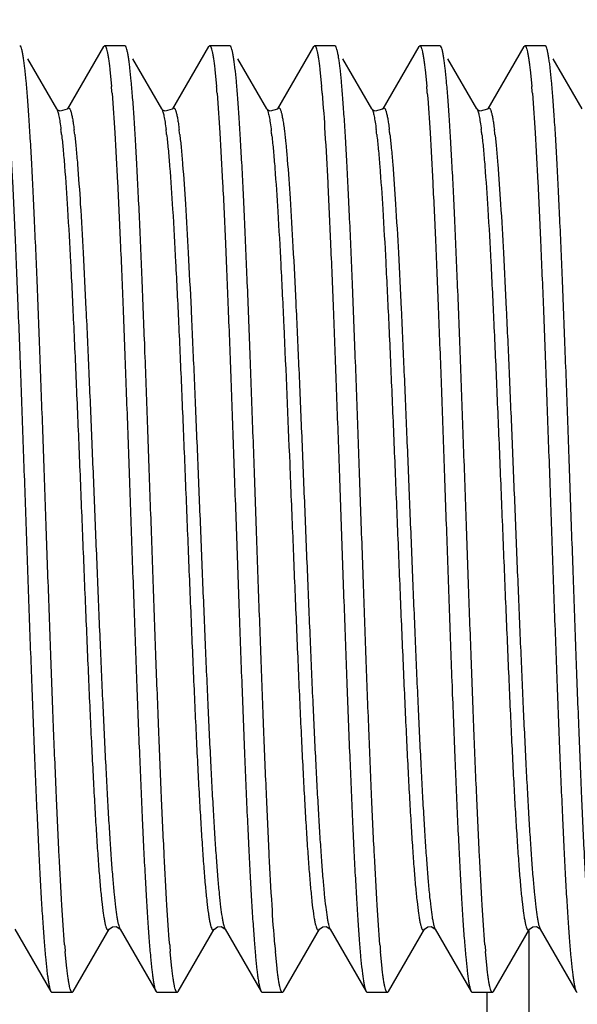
# Model space of a CAD drawing. Header units: inches. Extents: x 0.2 to 16.8, y 0.2 to 10.8.
# Tile 31 of 37: x 6.701 to 6.849, y 9.514 to 9.774. Entities that reach past the tile are written whole.
import ezdxf

# ---------------------------------------------------------------- set-up
doc = ezdxf.new("R2010")
doc.units = ezdxf.units.IN
doc.header["$LTSCALE"] = 0.935
doc.header["$MEASUREMENT"] = 0
doc.layers.get('0').update_dxf_attribs({"linetype": 'CONTINUOUS'})
doc.layers.add('DIMENSIONS', color=7, linetype='CONTINUOUS')
doc.styles.get("Standard").update_dxf_attribs({"font": 'txt', "width": 0.8})
doc.dimstyles.new('DIMSTYLE_1', dxfattribs={"dimtxt": 0.125, "dimasz": 0.18, "dimexe": 0.18, "dimexo": 0.0625, "dimgap": 0.09, "dimtad": 0, "dimtih": 1, "dimtoh": 1, "dimdec": 3, "dimzin": 4, "dimdsep": 46, "dimtxsty": 'STANDARD', "dimblk": '_FILLED', "dimblk1": '_FILLED', "dimblk2": '_FILLED', "dimcen": 0.09, "dimadec": 0, "dimazin": 0, "dimtp": 0.01, "dimtm": 0.01, "dimtfac": 1, "dimtdec": 3, "dimtofl": 0, "dimtmove": 0, "dimatfit": 3, "dimldrblk": '_FILLED', "dimfxl": 1, "dimtolj": 1, "dimtzin": 4, "dimarcsym": 0})

# ---------------------------------------------------------------- blocks, each defined once
blk = doc.blocks.new('_FILLED')
at = {"color": 0, "linetype": 'BYBLOCK'}
blk.add_solid([(0, 0), (-1, 0.1736111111), (-1, -0.1736111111)], dxfattribs=at)
blk = doc.blocks.new('*D0')
at = {"layer": 'DIMENSIONS', "color": 2, "linetype": 'CONTINUOUS'}
for p, q in [((5.8029284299, 10.046830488), (5.8029284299, 10.406830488)), ((6.8849939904, 10.046830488), (5.6779284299, 10.046830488)), ((6.8849939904, 9.258830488), (5.6779284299, 9.258830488)), ((5.8029284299, 9.258830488), (5.8029284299, 8.898830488))]:
    blk.add_line(p, q, dxfattribs=at)
at = {"layer": 'DIMENSIONS', "color": 2, "linetype": 'CONTINUOUS', "xscale": 0.18, "yscale": 0.18, "zscale": 0.18}
for p, rotation in [((5.8029284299, 10.046830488), 270), ((5.8029284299, 9.258830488), 90)]:
    blk.add_blockref('_FILLED', p, dxfattribs=dict(at, rotation=rotation))
at = {"layer": 'DIMENSIONS', "color": 2, "linetype": 'CONTINUOUS', "insert": (5.8029284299, 9.715330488), "char_height": 0.125, "width": 1.225, "attachment_point": 2, "line_spacing_factor": 0.9}
blk.add_mtext('.788{\\Ftxt.shx;\\W1.000000;\\H0.125000; }[20.02]', dxfattribs=at)

msp = doc.modelspace()

# ---------------------------------------------------------------- linework, layer by layer
at = {"color": 7, "linetype": 'CONTINUOUS'}
for p, q in [((6.701666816, 9.7665967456), (6.7013964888, 9.7668304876)), ((6.7235450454, 9.7665967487), (6.7140269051, 9.7501463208)), ((6.7235450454, 9.7665967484), (6.723815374, 9.7668304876)), ((6.7291664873, 9.766830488), (6.7238153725, 9.766830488)), ((6.729436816, 9.7665967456), (6.7291664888, 9.7668304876)), ((6.7513150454, 9.7665967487), (6.7417969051, 9.7501463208)), ((6.7513150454, 9.7665967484), (6.751585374, 9.7668304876)), ((6.7569364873, 9.766830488), (6.7515853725, 9.766830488)), ((6.757206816, 9.7665967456), (6.7569364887, 9.7668304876)), ((6.7790850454, 9.7665967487), (6.7695669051, 9.7501463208)), ((6.7790850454, 9.7665967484), (6.7793553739, 9.7668304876)), ((6.7847064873, 9.766830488), (6.7793553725, 9.766830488)), ((6.784976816, 9.7665967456), (6.7847064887, 9.7668304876)), ((6.8068550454, 9.7665967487), (6.7973369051, 9.7501463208)), ((6.8068550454, 9.7665967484), (6.8071253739, 9.7668304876)), ((6.8124764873, 9.766830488), (6.8071253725, 9.766830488)), ((6.812746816, 9.7665967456), (6.8124764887, 9.7668304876)), ((6.8346250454, 9.7665967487), (6.8251069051, 9.7501463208)), ((6.8346250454, 9.7665967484), (6.8348953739, 9.7668304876)), ((6.8402464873, 9.766830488), (6.8348953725, 9.766830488)), ((6.840516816, 9.7665967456), (6.8402464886, 9.7668304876)), ((6.7111849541, 9.7501463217), (6.7035163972, 9.7633993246)), ((6.7389549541, 9.7501463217), (6.7312863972, 9.7633993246)), ((6.7667249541, 9.7501463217), (6.7590563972, 9.7633993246)), ((6.7944949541, 9.7501463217), (6.7868263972, 9.7633993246)), ((6.8222649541, 9.7501463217), (6.8145963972, 9.7633993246)), ((6.8500349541, 9.7501463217), (6.8423663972, 9.7633993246)), ((6.7252233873, 9.7605408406), (6.7256661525, 9.7560300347)), ((6.7529933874, 9.7605408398), (6.7534361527, 9.7560300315)), ((6.7807633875, 9.7605408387), (6.7812061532, 9.756030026)), ((6.8085333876, 9.7605408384), (6.8089761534, 9.7560300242)), ((6.8363033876, 9.7605408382), (6.8367461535, 9.7560300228)), ((6.7111849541, 9.7501463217), (6.7111990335, 9.7501214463)), ((6.7114940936, 9.749805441), (6.7111990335, 9.7501214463)), ((6.7140269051, 9.7501463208), (6.7140426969, 9.7501729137)), ((6.7389549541, 9.7501463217), (6.7389690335, 9.7501214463)), ((6.7392640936, 9.749805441), (6.7389690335, 9.7501214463)), ((6.7417969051, 9.7501463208), (6.7418126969, 9.7501729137)), ((6.7667249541, 9.7501463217), (6.7667390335, 9.7501214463)), ((6.7670340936, 9.749805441), (6.7667390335, 9.7501214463)), ((6.7695669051, 9.7501463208), (6.7695826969, 9.7501729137)), ((6.7944949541, 9.7501463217), (6.7945090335, 9.7501214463)), ((6.7948040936, 9.749805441), (6.7945090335, 9.7501214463)), ((6.7973369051, 9.7501463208), (6.7973526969, 9.7501729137)), ((6.8222649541, 9.7501463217), (6.8222790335, 9.7501214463)), ((6.8225740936, 9.749805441), (6.8222790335, 9.7501214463)), ((6.8251069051, 9.7501463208), (6.8251226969, 9.7501729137)), ((6.7001419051, 9.5335146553), (6.7096600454, 9.5170642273)), ((6.715551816, 9.5170642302), (6.7250699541, 9.5335146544)), ((6.7250699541, 9.5335146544), (6.7250840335, 9.5335395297)), ((6.7268802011, 9.5342014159), (6.7278394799, 9.5336182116)), ((6.7278394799, 9.5336182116), (6.7279276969, 9.5334880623)), ((6.7279119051, 9.5335146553), (6.7279276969, 9.5334880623)), ((6.7279119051, 9.5335146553), (6.7374300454, 9.5170642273)), ((6.743321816, 9.5170642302), (6.7528399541, 9.5335146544)), ((6.7528399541, 9.5335146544), (6.7528540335, 9.5335395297)), ((6.7546502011, 9.5342014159), (6.7556094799, 9.5336182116)), ((6.7556094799, 9.5336182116), (6.7556976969, 9.5334880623)), ((6.7556819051, 9.5335146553), (6.7556976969, 9.5334880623)), ((6.7556819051, 9.5335146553), (6.7652000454, 9.5170642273)), ((6.771091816, 9.5170642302), (6.7806099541, 9.5335146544)), ((6.7806099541, 9.5335146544), (6.7806240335, 9.5335395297)), ((6.7824202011, 9.5342014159), (6.7833794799, 9.5336182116)), ((6.7833794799, 9.5336182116), (6.7834676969, 9.5334880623)), ((6.7834519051, 9.5335146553), (6.7834676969, 9.5334880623)), ((6.7834519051, 9.5335146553), (6.7929700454, 9.5170642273)), ((6.798861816, 9.5170642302), (6.8083799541, 9.5335146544)), ((6.8083799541, 9.5335146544), (6.8083940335, 9.5335395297)), ((6.8101902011, 9.5342014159), (6.8111494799, 9.5336182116)), ((6.8111494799, 9.5336182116), (6.8112376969, 9.5334880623)), ((6.8112219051, 9.5335146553), (6.8112376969, 9.5334880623)), ((6.8112219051, 9.5335146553), (6.8207400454, 9.5170642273)), ((6.826631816, 9.5170642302), (6.8361499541, 9.5335146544)), ((6.8359284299, 9.5331318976), (6.8359284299, 9.4791336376)), ((6.8361499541, 9.5335146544), (6.8361640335, 9.5335395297)), ((6.8379602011, 9.5342014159), (6.8389194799, 9.5336182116)), ((6.8389194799, 9.5336182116), (6.8390076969, 9.5334880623)), ((6.8389919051, 9.5335146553), (6.8390076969, 9.5334880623)), ((6.8389919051, 9.5335146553), (6.8485100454, 9.5170642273)), ((6.7138734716, 9.5231201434), (6.7134307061, 9.527630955)), ((6.7416434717, 9.5231201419), (6.7412007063, 9.5276309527)), ((6.7694134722, 9.5231201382), (6.7689707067, 9.5276309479)), ((6.7971834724, 9.5231201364), (6.796740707, 9.5276309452)), ((6.8249534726, 9.5231201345), (6.8245107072, 9.5276309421)), ((6.7096600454, 9.5170642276), (6.7099303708, 9.5168304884)), ((6.7152814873, 9.516830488), (6.7099303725, 9.516830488)), ((6.715551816, 9.5170642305), (6.7152814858, 9.5168304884)), ((6.7374300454, 9.5170642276), (6.737700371, 9.5168304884)), ((6.7430514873, 9.516830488), (6.7377003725, 9.516830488)), ((6.743321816, 9.5170642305), (6.7430514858, 9.5168304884)), ((6.7652000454, 9.5170642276), (6.765470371, 9.5168304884)), ((6.7708214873, 9.516830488), (6.7654703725, 9.516830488)), ((6.771091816, 9.5170642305), (6.7708214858, 9.5168304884)), ((6.7929700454, 9.5170642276), (6.793240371, 9.5168304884)), ((6.7985914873, 9.516830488), (6.7932403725, 9.516830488)), ((6.798861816, 9.5170642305), (6.7985914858, 9.5168304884)), ((6.8207400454, 9.5170642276), (6.821010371, 9.5168304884)), ((6.8263614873, 9.516830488), (6.8210103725, 9.516830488)), ((6.8249284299, 9.4791336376), (6.8249284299, 9.516830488)), ((6.826631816, 9.5170642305), (6.8263614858, 9.5168304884)), ((6.8485100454, 9.5170642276), (6.848780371, 9.5168304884))]:
    msp.add_line(p, q, dxfattribs=at)
for points in [[(6.7140426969, 9.7501729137), (6.7139544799, 9.7500427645), (6.7120631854, 9.7495035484), (6.7114940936, 9.749805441)], [(6.7418126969, 9.7501729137), (6.7417244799, 9.7500427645), (6.7398331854, 9.7495035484), (6.7392640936, 9.749805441)], [(6.7695826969, 9.7501729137), (6.7694944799, 9.7500427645), (6.7676031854, 9.7495035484), (6.7670340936, 9.749805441)], [(6.7973526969, 9.7501729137), (6.7972644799, 9.7500427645), (6.7953731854, 9.7495035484), (6.7948040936, 9.749805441)], [(6.8251226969, 9.7501729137), (6.8250344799, 9.7500427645), (6.8231431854, 9.7495035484), (6.8225740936, 9.749805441)], [(6.7250840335, 9.5335395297), (6.7259481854, 9.5341574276), (6.7268802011, 9.5342014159)], [(6.7528540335, 9.5335395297), (6.7537181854, 9.5341574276), (6.7546502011, 9.5342014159)], [(6.7806240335, 9.5335395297), (6.7814881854, 9.5341574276), (6.7824202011, 9.5342014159)], [(6.8083940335, 9.5335395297), (6.8092581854, 9.5341574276), (6.8101902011, 9.5342014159)], [(6.8361640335, 9.5335395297), (6.8370281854, 9.5341574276), (6.8379602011, 9.5342014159)]]:
    msp.add_lwpolyline(points, dxfattribs=at)
for centre, radius, start, end in [((6.4367677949, 9.7309262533), 0.2899870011, 4.6171908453, 4.9662340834), ((6.4645376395, 9.7309262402), 0.2899871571, 4.6171899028, 4.9662333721), ((6.4923073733, 9.7309262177), 0.2899874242, 4.6171882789, 4.9662321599), ((6.5200772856, 9.7309262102), 0.2899875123, 4.6171877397, 4.9662317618), ((6.5478472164, 9.7309262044), 0.2899875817, 4.6171873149, 4.9662314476), ((7.002329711, 9.5527347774), 0.2899876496, 184.6171869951, 184.9662310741), ((7.0300995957, 9.5527347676), 0.2899875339, 184.6171877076, 184.9662315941), ((7.0578693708, 9.5527347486), 0.2899873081, 184.617189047, 184.9662326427), ((7.0856392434, 9.5527347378), 0.2899871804, 184.6171898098, 184.966233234), ((7.1134090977, 9.5527347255), 0.2899870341, 184.6171906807, 184.966233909)]:
    msp.add_arc(centre, radius, start, end, dxfattribs=at)
at = {"color": 9, "linetype": 'CONTINUOUS'}
for centre, radius, start, end in [((6.6048336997, 9.7310561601), 0.1083430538, 6.5435603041, 7.2177403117), ((6.6082978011, 9.7310561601), 0.1083430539, 6.5435603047, 7.2177403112), ((6.6326036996, 9.7310561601), 0.1083430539, 6.5435603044, 7.2177403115), ((6.6360678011, 9.7310561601), 0.1083430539, 6.5435603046, 7.2177403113), ((6.6511412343, 9.7299479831), 0.1176417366, 6.3851202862, 7.0209170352), ((6.6881436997, 9.7310561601), 0.1083430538, 6.5435603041, 7.2177403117), ((6.6916078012, 9.7310561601), 0.1083430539, 6.5435603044, 7.2177403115), ((6.7159136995, 9.7310561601), 0.1083430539, 6.5435603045, 7.2177403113), ((6.7193778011, 9.7310561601), 0.1083430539, 6.5435603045, 7.2177403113)]:
    msp.add_arc(centre, radius, start, end, dxfattribs=at)
at = {"color": 7, "linetype": 'CONTINUOUS'}
for points, knots in [([(6.7132831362, 9.5293913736), (6.7130016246, 9.5328698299), (6.7124768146, 9.5407462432), (6.7117722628, 9.5538199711), (6.7110628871, 9.5692625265), (6.7103498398, 9.5866583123), (6.7096350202, 9.6055393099), (6.7089191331, 9.6253972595), (6.7082028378, 9.6456976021), (6.7074866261, 9.6658938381), (6.7067710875, 9.685442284), (6.7060567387, 9.7038166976), (6.7054455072, 9.7181663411), (6.7049482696, 9.7286907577), (6.7045877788, 9.7357408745), (6.7042278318, 9.7421579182), (6.7038685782, 9.7478986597), (6.7035105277, 9.7529245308), (6.7031539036, 9.7572017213), (6.7028433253, 9.7602833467), (6.7025876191, 9.7623518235), (6.7024084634, 9.763601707), (6.7022301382, 9.7646465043), (6.7020535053, 9.7654858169), (6.7018787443, 9.7661175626), (6.7017430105, 9.7664650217), (6.701666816, 9.7665967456)], [0, 0, 0, 0, 0.0440657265, 0.0996673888, 0.1653194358, 0.2392611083, 0.3195063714, 0.4038984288, 0.490168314, 0.5759962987, 0.6590745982, 0.7371697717, 0.8081832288, 0.8404295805, 0.8702085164, 0.8973203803, 0.9215838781, 0.9428375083, 0.9609411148, 0.9757777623, 0.9819417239, 0.9872574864, 0.9917192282, 0.9953248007, 0.9980785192, 1, 1, 1, 1]), ([(6.723815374, 9.7668304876), (6.7238827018, 9.7668304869), (6.7239905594, 9.76674762), (6.7240889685, 9.7665977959), (6.7241767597, 9.7664215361), (6.7242629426, 9.7661979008), (6.7243885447, 9.7658041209), (6.7245394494, 9.7651872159), (6.7247119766, 9.7642990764), (6.7248852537, 9.7632172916), (6.7250593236, 9.7619434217), (6.7251682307, 9.7610294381), (6.7252233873, 9.7605408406)], [0, 0, 0, 0, 0.0308441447, 0.0540432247, 0.0837239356, 0.1202902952, 0.1639471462, 0.2729085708, 0.411026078, 0.5783438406, 0.77474246, 1, 1, 1, 1]), ([(6.7410531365, 9.5293913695), (6.7407716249, 9.5328698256), (6.7402468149, 9.5407462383), (6.7395422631, 9.5538199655), (6.7388328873, 9.5692625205), (6.7381198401, 9.5866583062), (6.7374050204, 9.6055393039), (6.7366891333, 9.6253972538), (6.735972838, 9.645697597), (6.7352566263, 9.6658938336), (6.7345410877, 9.6854422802), (6.7338267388, 9.7038166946), (6.7332155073, 9.7181663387), (6.7327182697, 9.7286907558), (6.7323577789, 9.735740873), (6.7319978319, 9.742157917), (6.7316385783, 9.7478986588), (6.7312805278, 9.7529245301), (6.7309239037, 9.7572017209), (6.7306133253, 9.7602833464), (6.7303576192, 9.7623518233), (6.7301784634, 9.7636017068), (6.7300001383, 9.7646465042), (6.7298235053, 9.7654858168), (6.7296487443, 9.7661175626), (6.7295130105, 9.7664650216), (6.729436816, 9.7665967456)], [0, 0, 0, 0, 0.0440657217, 0.0996673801, 0.1653194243, 0.2392610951, 0.3195063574, 0.4038984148, 0.4901683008, 0.5759962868, 0.6590745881, 0.7371697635, 0.8081832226, 0.8404295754, 0.8702085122, 0.897320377, 0.9215838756, 0.9428375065, 0.9609411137, 0.9757777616, 0.9819417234, 0.9872574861, 0.991719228, 0.9953248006, 0.9980785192, 1, 1, 1, 1]), ([(6.751585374, 9.7668304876), (6.7516527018, 9.7668304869), (6.7517605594, 9.76674762), (6.7518589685, 9.7665977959), (6.7519467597, 9.7664215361), (6.7520329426, 9.7661979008), (6.7521585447, 9.7658041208), (6.7523094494, 9.7651872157), (6.7524819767, 9.7642990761), (6.7526552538, 9.7632172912), (6.7528293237, 9.7619434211), (6.7529382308, 9.7610294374), (6.7529933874, 9.7605408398)], [0, 0, 0, 0, 0.0308441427, 0.0540432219, 0.0837239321, 0.1202902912, 0.1639471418, 0.2729085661, 0.4110260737, 0.5783438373, 0.7747424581, 1, 1, 1, 1]), ([(6.7688231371, 9.5293913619), (6.7685416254, 9.5328698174), (6.7680168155, 9.540746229), (6.7673122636, 9.553819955), (6.7666028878, 9.5692625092), (6.7658898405, 9.5866582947), (6.7651750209, 9.6055392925), (6.7644591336, 9.6253972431), (6.7637428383, 9.6456975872), (6.7630266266, 9.6658938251), (6.7623110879, 9.6854422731), (6.7615967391, 9.703816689), (6.7609855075, 9.7181663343), (6.7604882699, 9.7286907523), (6.760127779, 9.7357408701), (6.759767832, 9.7421579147), (6.7594085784, 9.747898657), (6.7590505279, 9.7529245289), (6.7586939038, 9.75720172), (6.7583833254, 9.7602833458), (6.7581276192, 9.7623518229), (6.7579484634, 9.7636017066), (6.7577701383, 9.764646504), (6.7575935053, 9.7654858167), (6.7574187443, 9.7661175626), (6.7572830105, 9.7664650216), (6.757206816, 9.7665967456)], [0, 0, 0, 0, 0.0440657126, 0.0996673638, 0.1653194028, 0.2392610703, 0.319506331, 0.4038983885, 0.4901682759, 0.5759962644, 0.659074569, 0.7371697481, 0.8081832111, 0.8404295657, 0.8702085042, 0.8973203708, 0.9215838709, 0.9428375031, 0.9609411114, 0.9757777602, 0.9819417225, 0.9872574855, 0.9917192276, 0.9953248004, 0.9980785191, 1, 1, 1, 1]), ([(6.7793553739, 9.7668304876), (6.7794227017, 9.7668304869), (6.7795305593, 9.76674762), (6.7796289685, 9.7665977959), (6.7797167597, 9.7664215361), (6.7798029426, 9.7661979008), (6.7799285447, 9.7658041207), (6.7800794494, 9.7651872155), (6.7802519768, 9.7642990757), (6.7804252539, 9.7632172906), (6.7805993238, 9.7619434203), (6.7807082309, 9.7610294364), (6.7807633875, 9.7605408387)], [0, 0, 0, 0, 0.0308441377, 0.054043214, 0.0837239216, 0.1202902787, 0.1639471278, 0.2729085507, 0.411026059, 0.5783438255, 0.7747424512, 1, 1, 1, 1]), ([(6.7965931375, 9.5293913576), (6.7963116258, 9.5328698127), (6.7957868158, 9.5407462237), (6.7950822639, 9.553819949), (6.7943728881, 9.5692625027), (6.7936598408, 9.5866582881), (6.7929450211, 9.6055392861), (6.7922291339, 9.625397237), (6.7915128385, 9.6456975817), (6.7907966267, 9.6658938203), (6.7900810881, 9.6854422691), (6.7893667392, 9.7038166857), (6.7887555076, 9.7181663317), (6.78825827, 9.7286907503), (6.7878977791, 9.7357408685), (6.7875378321, 9.7421579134), (6.7871785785, 9.747898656), (6.7868205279, 9.7529245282), (6.7864639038, 9.7572017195), (6.7861533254, 9.7602833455), (6.7858976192, 9.7623518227), (6.7857184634, 9.7636017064), (6.7855401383, 9.7646465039), (6.7853635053, 9.7654858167), (6.7851887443, 9.7661175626), (6.7850530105, 9.7664650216), (6.784976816, 9.7665967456)], [0, 0, 0, 0, 0.0440657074, 0.0996673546, 0.1653193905, 0.2392610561, 0.319506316, 0.4038983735, 0.4901682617, 0.5759962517, 0.6590745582, 0.7371697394, 0.8081832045, 0.8404295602, 0.8702084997, 0.8973203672, 0.9215838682, 0.9428375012, 0.9609411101, 0.9757777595, 0.9819417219, 0.9872574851, 0.9917192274, 0.9953248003, 0.9980785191, 1, 1, 1, 1]), ([(6.8071253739, 9.7668304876), (6.8071927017, 9.7668304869), (6.8073005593, 9.76674762), (6.8073989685, 9.766597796), (6.8074867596, 9.7664215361), (6.8075729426, 9.7661979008), (6.8076985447, 9.7658041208), (6.8078494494, 9.7651872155), (6.8080219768, 9.7642990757), (6.8081952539, 9.7632172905), (6.8083693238, 9.7619434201), (6.808478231, 9.7610294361), (6.8085333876, 9.7605408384)], [0, 0, 0, 0, 0.030844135, 0.0540432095, 0.0837239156, 0.1202902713, 0.1639471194, 0.2729085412, 0.4110260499, 0.5783438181, 0.7747424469, 1, 1, 1, 1]), ([(6.8243631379, 9.5293913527), (6.8240816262, 9.5328698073), (6.8235568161, 9.5407462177), (6.8228522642, 9.5538199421), (6.8221428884, 9.5692624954), (6.8214298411, 9.5866582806), (6.8207150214, 9.6055392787), (6.8199991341, 9.6253972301), (6.8192828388, 9.6456975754), (6.8185666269, 9.6658938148), (6.8178510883, 9.6854422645), (6.8171367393, 9.7038166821), (6.8165255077, 9.7181663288), (6.8160282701, 9.728690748), (6.8156677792, 9.7357408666), (6.8153078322, 9.742157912), (6.8149485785, 9.7478986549), (6.814590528, 9.7529245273), (6.8142339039, 9.757201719), (6.8139233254, 9.7602833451), (6.8136676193, 9.7623518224), (6.8134884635, 9.7636017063), (6.8133101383, 9.7646465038), (6.8131335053, 9.7654858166), (6.8129587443, 9.7661175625), (6.8128230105, 9.7664650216), (6.812746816, 9.7665967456)], [0, 0, 0, 0, 0.0440657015, 0.099667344, 0.1653193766, 0.23926104, 0.3195062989, 0.4038983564, 0.4901682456, 0.5759962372, 0.6590745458, 0.7371697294, 0.808183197, 0.8404295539, 0.8702084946, 0.8973203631, 0.9215838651, 0.942837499, 0.9609411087, 0.9757777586, 0.9819417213, 0.9872574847, 0.9917192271, 0.9953248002, 0.9980785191, 1, 1, 1, 1]), ([(6.8348953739, 9.7668304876), (6.8349627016, 9.7668304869), (6.8350705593, 9.7667476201), (6.8351689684, 9.766597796), (6.8352567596, 9.7664215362), (6.8353429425, 9.7661979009), (6.8354685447, 9.7658041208), (6.8356194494, 9.7651872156), (6.8357919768, 9.7642990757), (6.8359652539, 9.7632172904), (6.8361393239, 9.7619434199), (6.836248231, 9.7610294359), (6.8363033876, 9.7605408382)], [0, 0, 0, 0, 0.030844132, 0.0540432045, 0.0837239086, 0.1202902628, 0.1639471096, 0.2729085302, 0.4110260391, 0.5783438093, 0.7747424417, 1, 1, 1, 1]), ([(6.8521414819, 9.5292884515), (6.8518595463, 9.532758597), (6.851334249, 9.5406209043), (6.8506292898, 9.5536771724), (6.8499194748, 9.5691095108), (6.8492059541, 9.5865020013), (6.848490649, 9.6053860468), (6.8477742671, 9.6252525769), (6.8470574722, 9.6455660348), (6.8463407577, 9.6657787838), (6.8456247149, 9.6853459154), (6.8449098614, 9.703739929), (6.8442982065, 9.7181059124), (6.8438006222, 9.7286429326), (6.8434398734, 9.7357018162), (6.8430796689, 9.7421269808), (6.8427201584, 9.7478750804), (6.8423618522, 9.7529074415), (6.8420049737, 9.7571901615), (6.8416941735, 9.7602757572), (6.8414382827, 9.7623468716), (6.8412589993, 9.7635983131), (6.8410805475, 9.7646443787), (6.8409037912, 9.7654846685), (6.8407289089, 9.7661170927), (6.8405930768, 9.766464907), (6.840516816, 9.7665967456)], [0, 0, 0, 0, 0.0439424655, 0.0994467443, 0.165027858, 0.2389244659, 0.3191489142, 0.4035418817, 0.4898311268, 0.5756930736, 0.6588157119, 0.7369612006, 0.80802658, 0.8402981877, 0.8701012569, 0.8972356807, 0.9215197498, 0.9427915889, 0.9609107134, 0.9757599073, 0.9819289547, 0.987248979, 0.9917141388, 0.995322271, 0.9980776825, 1, 1, 1, 1]), ([(6.6980437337, 9.7542694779), (6.6983252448, 9.7507910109), (6.6988500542, 9.7429145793), (6.6995546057, 9.729840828), (6.700263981, 9.7143982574), (6.7009770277, 9.6970024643), (6.7016918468, 9.6781214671), (6.7024077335, 9.6582635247), (6.7031240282, 9.6379631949), (6.7038402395, 9.6177669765), (6.7045557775, 9.5982185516), (6.7052701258, 9.579844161), (6.705881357, 9.5654945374), (6.7063785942, 9.5549701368), (6.7067390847, 9.5479200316), (6.7070990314, 9.5415029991), (6.7074582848, 9.5357622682), (6.707816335, 9.5307364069), (6.7081729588, 9.5264592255), (6.7084835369, 9.5233776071), (6.7087392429, 9.5213091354), (6.7089183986, 9.5200592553), (6.7090967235, 9.5190144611), (6.7092733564, 9.5181751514), (6.7094481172, 9.5175434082), (6.7095838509, 9.5171959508), (6.7096600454, 9.5170642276)], [0, 0, 0, 0, 0.0440658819, 0.099667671, 0.1653198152, 0.2392615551, 0.3195068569, 0.4038989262, 0.4901687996, 0.5759967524, 0.6590750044, 0.7371701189, 0.8081835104, 0.8404298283, 0.8702087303, 0.8973205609, 0.9215840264, 0.9428376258, 0.9609412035, 0.9757778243, 0.9819417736, 0.9872575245, 0.9917192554, 0.9953248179, 0.9980785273, 1, 1, 1, 1]), ([(6.7258137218, 9.7542696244), (6.7260952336, 9.7507911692), (6.7266200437, 9.7429147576), (6.7273245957, 9.729841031), (6.7280339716, 9.7143984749), (6.728747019, 9.6970026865), (6.7294618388, 9.6781216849), (6.7301777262, 9.6582637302), (6.7308940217, 9.6379633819), (6.7316102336, 9.6177671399), (6.7323257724, 9.5982186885), (6.7330401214, 9.5798442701), (6.7336513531, 9.5654946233), (6.7341485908, 9.5549702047), (6.7345090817, 9.5479200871), (6.7348690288, 9.541503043), (6.7352282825, 9.5357623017), (6.7355863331, 9.5307364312), (6.7359429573, 9.5264592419), (6.7362535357, 9.5233776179), (6.736509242, 9.5213091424), (6.7366883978, 9.5200592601), (6.7368667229, 9.5190144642), (6.7370433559, 9.518175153), (6.737218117, 9.5175434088), (6.7373538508, 9.5171959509), (6.7374300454, 9.5170642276)], [0, 0, 0, 0, 0.0440657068, 0.0996673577, 0.1653194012, 0.2392610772, 0.3195063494, 0.40389842, 0.4901683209, 0.5759963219, 0.6590746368, 0.7371698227, 0.808183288, 0.8404296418, 0.8702085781, 0.8973204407, 0.9215839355, 0.9428375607, 0.9609411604, 0.975777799, 0.9819417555, 0.9872575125, 0.9917192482, 0.9953248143, 0.9980785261, 1, 1, 1, 1]), ([(6.7535837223, 9.754269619), (6.753865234, 9.7507911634), (6.754390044, 9.7429147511), (6.7550945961, 9.7298410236), (6.755803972, 9.714398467), (6.7565170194, 9.6970026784), (6.7572318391, 9.678121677), (6.7579477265, 9.6582637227), (6.7586640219, 9.637963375), (6.7593802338, 9.617767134), (6.7600957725, 9.5982186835), (6.7608101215, 9.5798442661), (6.7614213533, 9.5654946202), (6.761918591, 9.5549702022), (6.7622790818, 9.547920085), (6.7626390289, 9.5415030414), (6.7629982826, 9.5357623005), (6.7633563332, 9.5307364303), (6.7637129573, 9.5264592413), (6.7640235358, 9.5233776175), (6.764279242, 9.5213091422), (6.7644583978, 9.5200592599), (6.764636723, 9.519014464), (6.764813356, 9.518175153), (6.764988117, 9.5175434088), (6.7651238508, 9.5171959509), (6.7652000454, 9.5170642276)], [0, 0, 0, 0, 0.0440657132, 0.0996673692, 0.1653194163, 0.2392610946, 0.3195063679, 0.4038984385, 0.4901683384, 0.5759963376, 0.6590746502, 0.7371698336, 0.8081832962, 0.8404296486, 0.8702085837, 0.8973204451, 0.9215839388, 0.9428375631, 0.9609411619, 0.9757777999, 0.9819417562, 0.9872575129, 0.9917192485, 0.9953248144, 0.9980785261, 1, 1, 1, 1]), ([(6.781353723, 9.7542696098), (6.7816352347, 9.7507911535), (6.7821600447, 9.7429147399), (6.7828645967, 9.7298410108), (6.7835739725, 9.7143984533), (6.7842870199, 9.6970026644), (6.7850018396, 9.6781216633), (6.7857177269, 9.6582637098), (6.7864340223, 9.6379633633), (6.7871502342, 9.6177671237), (6.7878657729, 9.5982186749), (6.7885801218, 9.5798442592), (6.7891913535, 9.5654946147), (6.7896885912, 9.554970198), (6.790049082, 9.5479200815), (6.7904090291, 9.5415030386), (6.7907682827, 9.5357622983), (6.7911263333, 9.5307364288), (6.7914829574, 9.5264592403), (6.7917935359, 9.5233776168), (6.7920492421, 9.5213091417), (6.7922283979, 9.5200592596), (6.792406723, 9.5190144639), (6.792583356, 9.5181751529), (6.792758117, 9.5175434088), (6.7928938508, 9.5171959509), (6.7929700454, 9.5170642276)], [0, 0, 0, 0, 0.0440657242, 0.0996673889, 0.1653194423, 0.2392611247, 0.3195063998, 0.4038984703, 0.4901683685, 0.5759963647, 0.6590746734, 0.7371698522, 0.8081833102, 0.8404296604, 0.8702085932, 0.8973204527, 0.9215839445, 0.9428375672, 0.9609411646, 0.9757778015, 0.9819417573, 0.9872575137, 0.9917192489, 0.9953248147, 0.9980785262, 1, 1, 1, 1]), ([(6.8091237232, 9.7542696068), (6.8094052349, 9.7507911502), (6.8099300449, 9.7429147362), (6.8106345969, 9.7298410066), (6.8113439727, 9.7143984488), (6.8120570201, 9.6970026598), (6.8127718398, 9.6781216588), (6.8134877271, 9.6582637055), (6.8142040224, 9.6379633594), (6.8149202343, 9.6177671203), (6.815635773, 9.598218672), (6.8163501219, 9.5798442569), (6.8169613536, 9.5654946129), (6.8174585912, 9.5549701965), (6.8178190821, 9.5479200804), (6.8181790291, 9.5415030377), (6.8185382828, 9.5357622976), (6.8188963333, 9.5307364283), (6.8192529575, 9.5264592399), (6.8195635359, 9.5233776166), (6.8198192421, 9.5213091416), (6.8199983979, 9.5200592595), (6.820176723, 9.5190144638), (6.820353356, 9.5181751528), (6.820528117, 9.5175434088), (6.8206638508, 9.5171959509), (6.8207400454, 9.5170642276)], [0, 0, 0, 0, 0.0440657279, 0.0996673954, 0.165319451, 0.2392611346, 0.3195064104, 0.4038984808, 0.4901683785, 0.5759963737, 0.6590746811, 0.7371698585, 0.8081833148, 0.8404296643, 0.8702085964, 0.8973204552, 0.9215839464, 0.9428375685, 0.9609411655, 0.975777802, 0.9819417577, 0.9872575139, 0.9917192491, 0.9953248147, 0.9980785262, 1, 1, 1, 1]), ([(6.8368937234, 9.7542696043), (6.8371752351, 9.7507911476), (6.8377000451, 9.7429147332), (6.8384045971, 9.7298410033), (6.8391139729, 9.7143984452), (6.8398270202, 9.6970026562), (6.8405418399, 9.6781216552), (6.8412577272, 9.6582637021), (6.8419740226, 9.6379633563), (6.8426902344, 9.6177671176), (6.8434057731, 9.5982186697), (6.844120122, 9.5798442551), (6.8447313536, 9.5654946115), (6.8452285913, 9.5549701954), (6.8455890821, 9.5479200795), (6.8459490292, 9.541503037), (6.8463082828, 9.5357622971), (6.8466663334, 9.5307364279), (6.8470229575, 9.5264592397), (6.8473335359, 9.5233776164), (6.8475892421, 9.5213091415), (6.8477683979, 9.5200592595), (6.847946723, 9.5190144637), (6.848123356, 9.5181751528), (6.848298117, 9.5175434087), (6.8484338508, 9.5171959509), (6.8485100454, 9.5170642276)], [0, 0, 0, 0, 0.0440657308, 0.0996674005, 0.1653194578, 0.2392611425, 0.3195064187, 0.4038984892, 0.4901683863, 0.5759963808, 0.6590746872, 0.7371698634, 0.8081833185, 0.8404296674, 0.8702085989, 0.8973204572, 0.9215839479, 0.9428375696, 0.9609411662, 0.9757778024, 0.981941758, 0.9872575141, 0.9917192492, 0.9953248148, 0.9980785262, 1, 1, 1, 1]), ([(6.7152814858, 9.5168304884), (6.7152141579, 9.5168304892), (6.7151063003, 9.5169133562), (6.7150078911, 9.5170631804), (6.7149200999, 9.5172394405), (6.7148339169, 9.517463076), (6.7147083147, 9.5178568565), (6.7145574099, 9.5184737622), (6.7143848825, 9.5193619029), (6.7142116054, 9.5204436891), (6.7140375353, 9.5217175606), (6.7139286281, 9.5226315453), (6.7138734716, 9.5231201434)], [0, 0, 0, 0, 0.030844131, 0.0540432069, 0.0837239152, 0.1202902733, 0.1639471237, 0.2729085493, 0.4110260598, 0.5783438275, 0.7747424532, 1, 1, 1, 1]), ([(6.7430514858, 9.5168304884), (6.7429841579, 9.5168304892), (6.7428763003, 9.5169133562), (6.7427778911, 9.5170631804), (6.7426900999, 9.5172394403), (6.742603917, 9.5174630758), (6.7424783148, 9.5178568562), (6.74232741, 9.5184737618), (6.7421548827, 9.5193619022), (6.7419816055, 9.5204436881), (6.7418075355, 9.5217175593), (6.7416986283, 9.5226315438), (6.7416434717, 9.5231201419)], [0, 0, 0, 0, 0.0308441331, 0.0540432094, 0.0837239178, 0.1202902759, 0.1639471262, 0.2729085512, 0.4110260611, 0.5783438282, 0.7747424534, 1, 1, 1, 1]), ([(6.7708214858, 9.5168304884), (6.770754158, 9.5168304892), (6.7706463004, 9.5169133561), (6.7705478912, 9.5170631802), (6.7704601, 9.5172394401), (6.7703739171, 9.5174630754), (6.770248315, 9.5178568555), (6.7700974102, 9.5184737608), (6.7699248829, 9.5193619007), (6.7697516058, 9.520443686), (6.7695775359, 9.5217175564), (6.7694686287, 9.5226315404), (6.7694134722, 9.5231201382)], [0, 0, 0, 0, 0.0308441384, 0.0540432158, 0.0837239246, 0.1202902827, 0.1639471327, 0.2729085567, 0.4110260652, 0.5783438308, 0.7747424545, 1, 1, 1, 1]), ([(6.7985914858, 9.5168304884), (6.798524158, 9.5168304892), (6.7984163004, 9.5169133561), (6.7983178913, 9.5170631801), (6.7982301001, 9.5172394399), (6.7981439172, 9.5174630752), (6.7980183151, 9.5178568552), (6.7978674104, 9.5184737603), (6.7976948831, 9.5193619), (6.797521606, 9.520443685), (6.797347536, 9.5217175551), (6.7972386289, 9.5226315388), (6.7971834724, 9.5231201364)], [0, 0, 0, 0, 0.030844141, 0.054043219, 0.0837239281, 0.1202902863, 0.1639471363, 0.2729085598, 0.4110260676, 0.5783438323, 0.7747424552, 1, 1, 1, 1]), ([(6.8263614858, 9.5168304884), (6.826294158, 9.5168304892), (6.8261863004, 9.516913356), (6.8260878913, 9.51706318), (6.8260001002, 9.5172394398), (6.8259139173, 9.517463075), (6.8257883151, 9.5178568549), (6.8256374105, 9.5184737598), (6.8254648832, 9.5193618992), (6.8252916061, 9.5204436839), (6.8251175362, 9.5217175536), (6.8250086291, 9.5226315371), (6.8249534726, 9.5231201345)], [0, 0, 0, 0, 0.0308441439, 0.0540432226, 0.083723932, 0.1202902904, 0.1639471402, 0.2729085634, 0.4110260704, 0.5783438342, 0.7747424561, 1, 1, 1, 1])]:
    msp.add_open_spline(points, degree=3, knots=knots, dxfattribs=at)
at = {"color": 9, "linetype": 'CONTINUOUS'}
for points, knots in [([(6.7140426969, 9.7501729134), (6.7140742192, 9.750224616), (6.7141351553, 9.7503111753), (6.7142469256, 9.7504051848), (6.7143749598, 9.750424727), (6.7144943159, 9.7503587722), (6.7146013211, 9.7502326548), (6.7147080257, 9.7500455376), (6.7148145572, 9.749795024), (6.71492171, 9.7494801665), (6.7150291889, 9.7491006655), (6.7151826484, 9.7484676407), (6.7153691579, 9.7475138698), (6.7155830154, 9.7461767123), (6.7157150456, 9.7451990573), (6.7157823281, 9.7446684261)], [0, 0, 0, 0, 0.0282296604, 0.0491952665, 0.0662341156, 0.084931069, 0.1097739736, 0.1428263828, 0.1849488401, 0.2365339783, 0.2977753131, 0.3687689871, 0.5401360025, 0.7506456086, 1, 1, 1, 1]), ([(6.7418126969, 9.7501729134), (6.7418442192, 9.750224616), (6.7419051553, 9.7503111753), (6.7420169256, 9.7504051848), (6.7421449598, 9.750424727), (6.7422643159, 9.7503587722), (6.7423713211, 9.7502326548), (6.7424780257, 9.7500455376), (6.7425845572, 9.749795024), (6.74269171, 9.7494801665), (6.7427991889, 9.7491006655), (6.7429526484, 9.7484676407), (6.7431391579, 9.7475138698), (6.7433530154, 9.7461767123), (6.7434850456, 9.7451990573), (6.7435523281, 9.7446684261)], [0, 0, 0, 0, 0.0282296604, 0.0491952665, 0.0662341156, 0.084931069, 0.1097739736, 0.1428263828, 0.1849488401, 0.2365339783, 0.2977753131, 0.3687689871, 0.5401360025, 0.7506456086, 1, 1, 1, 1]), ([(6.7695826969, 9.7501729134), (6.7696148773, 9.7502256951), (6.7696769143, 9.7503137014), (6.7697922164, 9.7504086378), (6.7699247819, 9.7504231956), (6.7700459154, 9.7503486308), (6.7701550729, 9.7502125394), (6.7702642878, 9.7500118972), (6.7703734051, 9.749744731), (6.7704831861, 9.7494099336), (6.7705933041, 9.7490073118), (6.7707504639, 9.748337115), (6.7709415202, 9.7473291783), (6.7711606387, 9.7459179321), (6.7712959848, 9.7448868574), (6.7713649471, 9.7443275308)], [0, 0, 0, 0, 0.0273593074, 0.0475368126, 0.064041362, 0.0826067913, 0.107582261, 0.1408837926, 0.1832994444, 0.2351869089, 0.2967206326, 0.3679847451, 0.5397959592, 0.7505802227, 1, 1, 1, 1]), ([(6.7973526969, 9.7501729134), (6.7973842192, 9.750224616), (6.7974451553, 9.7503111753), (6.7975569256, 9.7504051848), (6.7976849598, 9.750424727), (6.7978043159, 9.7503587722), (6.7979113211, 9.7502326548), (6.7980180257, 9.7500455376), (6.7981245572, 9.749795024), (6.79823171, 9.7494801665), (6.7983391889, 9.7491006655), (6.7984926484, 9.7484676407), (6.7986791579, 9.7475138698), (6.7988930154, 9.7461767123), (6.7990250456, 9.7451990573), (6.7990923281, 9.7446684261)], [0, 0, 0, 0, 0.0282296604, 0.0491952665, 0.0662341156, 0.084931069, 0.1097739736, 0.1428263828, 0.1849488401, 0.2365339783, 0.2977753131, 0.3687689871, 0.5401360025, 0.7506456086, 1, 1, 1, 1]), ([(6.8251226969, 9.7501729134), (6.8251542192, 9.750224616), (6.8252151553, 9.7503111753), (6.8253269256, 9.7504051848), (6.8254549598, 9.750424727), (6.8255743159, 9.7503587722), (6.8256813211, 9.7502326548), (6.8257880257, 9.7500455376), (6.8258945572, 9.749795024), (6.82600171, 9.7494801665), (6.8261091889, 9.7491006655), (6.8262626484, 9.7484676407), (6.8264491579, 9.7475138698), (6.8266630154, 9.7461767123), (6.8267950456, 9.7451990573), (6.8268623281, 9.7446684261)], [0, 0, 0, 0, 0.0282296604, 0.0491952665, 0.0662341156, 0.084931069, 0.1097739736, 0.1428263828, 0.1849488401, 0.2365339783, 0.2977753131, 0.3687689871, 0.5401360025, 0.7506456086, 1, 1, 1, 1]), ([(6.7111990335, 9.750121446), (6.7112534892, 9.7500231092), (6.711356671, 9.7497851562), (6.711559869, 9.7491634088), (6.711798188, 9.7481122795), (6.7120699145, 9.7465326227), (6.7122335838, 9.7453359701), (6.7123182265, 9.7446684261)], [0, 0, 0, 0, 0.0603921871, 0.1388256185, 0.3512733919, 0.6384846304, 1, 1, 1, 1]), ([(6.7389690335, 9.750121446), (6.7390234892, 9.7500231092), (6.739126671, 9.7497851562), (6.739329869, 9.7491634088), (6.739568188, 9.7481122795), (6.7398399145, 9.7465326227), (6.7400035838, 9.7453359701), (6.7400882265, 9.7446684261)], [0, 0, 0, 0, 0.0603921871, 0.1388256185, 0.3512733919, 0.6384846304, 1, 1, 1, 1]), ([(6.7667390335, 9.750121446), (6.7667958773, 9.750018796), (6.7669031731, 9.7497688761), (6.7671143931, 9.749112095), (6.7673615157, 9.7479962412), (6.7676434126, 9.746314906), (6.7678130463, 9.7450396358), (6.7679008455, 9.7443275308)], [0, 0, 0, 0, 0.0593877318, 0.137113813, 0.3490400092, 0.6368568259, 1, 1, 1, 1]), ([(6.7945090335, 9.750121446), (6.7945634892, 9.7500231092), (6.794666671, 9.7497851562), (6.794869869, 9.7491634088), (6.795108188, 9.7481122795), (6.7953799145, 9.7465326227), (6.7955435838, 9.7453359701), (6.7956282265, 9.7446684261)], [0, 0, 0, 0, 0.0603921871, 0.1388256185, 0.3512733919, 0.6384846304, 1, 1, 1, 1]), ([(6.8222790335, 9.750121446), (6.8223334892, 9.7500231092), (6.822436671, 9.7497851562), (6.822639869, 9.7491634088), (6.822878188, 9.7481122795), (6.8231499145, 9.7465326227), (6.8233135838, 9.7453359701), (6.8233982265, 9.7446684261)], [0, 0, 0, 0, 0.0603921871, 0.1388256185, 0.3512733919, 0.6384846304, 1, 1, 1, 1]), ([(6.712470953, 9.743402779), (6.7126172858, 9.742131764), (6.7128999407, 9.7393296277), (6.7134561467, 9.7327408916), (6.7141226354, 9.7227724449), (6.7148882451, 9.7089676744), (6.7156579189, 9.6930381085), (6.7164309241, 9.6754878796), (6.7172053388, 9.65687229), (6.717980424, 9.6377805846), (6.7186315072, 9.6218457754), (6.7191586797, 9.6093144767), (6.7195506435, 9.600253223), (6.7199424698, 9.5915216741), (6.7203341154, 9.5831890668), (6.7207255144, 9.575321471), (6.7211165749, 9.5679812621), (6.7215071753, 9.5612266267), (6.7218970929, 9.5551110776), (6.7222861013, 9.5496830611), (6.7226734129, 9.5449853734), (6.7230588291, 9.5410551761), (6.7233954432, 9.5382759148), (6.7236748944, 9.5364612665), (6.7238681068, 9.5354092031), (6.7240601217, 9.5345674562), (6.7242289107, 9.5339997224), (6.7243706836, 9.5336556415), (6.7244673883, 9.5334731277), (6.7245644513, 9.5333422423), (6.7246651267, 9.5332599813), (6.7247772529, 9.5332360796), (6.7248860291, 9.5332810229), (6.7249844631, 9.5333787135), (6.7250409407, 9.5334645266), (6.7250699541, 9.5335146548)], [0, 0, 0, 0, 0.0181742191, 0.0400030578, 0.0939248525, 0.1600850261, 0.2364022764, 0.3204689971, 0.4096300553, 0.5010679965, 0.5918928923, 0.6361751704, 0.6792343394, 0.7207296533, 0.7603328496, 0.7977308, 0.8326280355, 0.8647491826, 0.8938412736, 0.9196759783, 0.9420518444, 0.9607967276, 0.975771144, 0.9818116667, 0.98687607, 0.9909615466, 0.9940740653, 0.9952732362, 0.9962433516, 0.9970002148, 0.99757804, 0.9980520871, 0.9985476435, 0.9991772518, 1, 1, 1, 1]), ([(6.7159350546, 9.743402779), (6.7160726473, 9.7422076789), (6.7163393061, 9.7395844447), (6.7168646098, 9.73345251), (6.7174957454, 9.7242212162), (6.7182208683, 9.71145957), (6.7189496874, 9.6967272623), (6.7196815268, 9.6804412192), (6.7204147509, 9.6630622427), (6.7211487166, 9.6450822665), (6.7218827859, 9.6270102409), (6.7226163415, 9.6093577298), (6.7233488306, 9.5926244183), (6.7239745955, 9.5794730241), (6.7244834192, 9.5697646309), (6.7248531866, 9.5632154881), (6.7252224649, 9.5572236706), (6.7255910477, 9.551831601), (6.7259587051, 9.5470774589), (6.7263245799, 9.5429946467), (6.7266885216, 9.5396120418), (6.7270067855, 9.5372436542), (6.7272719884, 9.5357191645), (6.7274542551, 9.5348533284), (6.7276349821, 9.5341761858), (6.727772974, 9.5337927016), (6.7278477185, 9.5336369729)], [0, 0, 0, 0, 0.0171693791, 0.037629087, 0.0878348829, 0.1492199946, 0.2200585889, 0.2983528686, 0.3818919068, 0.4683152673, 0.5551803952, 0.640032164, 0.7204727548, 0.7942300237, 0.8279429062, 0.859222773, 0.887849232, 0.9136211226, 0.9363582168, 0.955902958, 0.972122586, 0.9849124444, 0.9899984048, 0.9942052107, 0.9975346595, 1, 1, 1, 1]), ([(6.740240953, 9.743402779), (6.7403872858, 9.742131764), (6.7406699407, 9.7393296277), (6.7412261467, 9.7327408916), (6.7418926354, 9.7227724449), (6.7426582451, 9.7089676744), (6.7434279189, 9.6930381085), (6.7442009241, 9.6754878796), (6.7449753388, 9.65687229), (6.745750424, 9.6377805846), (6.7464015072, 9.6218457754), (6.7469286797, 9.6093144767), (6.7473206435, 9.600253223), (6.7477124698, 9.5915216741), (6.7481041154, 9.5831890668), (6.7484955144, 9.575321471), (6.7488865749, 9.5679812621), (6.7492771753, 9.5612266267), (6.7496670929, 9.5551110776), (6.7500561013, 9.5496830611), (6.7504434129, 9.5449853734), (6.7508288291, 9.5410551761), (6.7511654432, 9.5382759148), (6.7514448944, 9.5364612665), (6.7516381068, 9.5354092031), (6.7518301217, 9.5345674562), (6.7519989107, 9.5339997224), (6.7521406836, 9.5336556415), (6.7522373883, 9.5334731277), (6.7523344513, 9.5333422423), (6.7524351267, 9.5332599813), (6.7525472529, 9.5332360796), (6.7526560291, 9.5332810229), (6.7527544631, 9.5333787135), (6.7528109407, 9.5334645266), (6.7528399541, 9.5335146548)], [0, 0, 0, 0, 0.0181742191, 0.0400030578, 0.0939248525, 0.1600850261, 0.2364022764, 0.3204689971, 0.4096300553, 0.5010679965, 0.5918928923, 0.6361751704, 0.6792343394, 0.7207296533, 0.7603328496, 0.7977308, 0.8326280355, 0.8647491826, 0.8938412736, 0.9196759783, 0.9420518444, 0.9607967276, 0.975771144, 0.9818116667, 0.98687607, 0.9909615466, 0.9940740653, 0.9952732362, 0.9962433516, 0.9970002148, 0.99757804, 0.9980520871, 0.9985476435, 0.9991772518, 1, 1, 1, 1]), ([(6.7437050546, 9.743402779), (6.7438426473, 9.7422076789), (6.7441093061, 9.7395844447), (6.7446346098, 9.73345251), (6.7452657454, 9.7242212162), (6.7459908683, 9.71145957), (6.7467196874, 9.6967272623), (6.7474515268, 9.6804412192), (6.7481847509, 9.6630622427), (6.7489187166, 9.6450822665), (6.7496527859, 9.6270102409), (6.7503863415, 9.6093577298), (6.7511188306, 9.5926244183), (6.7517445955, 9.5794730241), (6.7522534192, 9.5697646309), (6.7526231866, 9.5632154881), (6.7529924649, 9.5572236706), (6.7533610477, 9.551831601), (6.7537287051, 9.5470774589), (6.7540945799, 9.5429946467), (6.7544585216, 9.5396120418), (6.7547767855, 9.5372436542), (6.7550419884, 9.5357191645), (6.7552242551, 9.5348533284), (6.7554049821, 9.5341761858), (6.755542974, 9.5337927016), (6.7556177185, 9.5336369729)], [0, 0, 0, 0, 0.0171693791, 0.037629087, 0.0878348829, 0.1492199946, 0.2200585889, 0.2983528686, 0.3818919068, 0.4683152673, 0.5551803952, 0.640032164, 0.7204727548, 0.7942300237, 0.8279429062, 0.859222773, 0.887849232, 0.9136211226, 0.9363582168, 0.955902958, 0.972122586, 0.9849124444, 0.9899984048, 0.9942052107, 0.9975346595, 1, 1, 1, 1]), ([(6.7680532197, 9.7430310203), (6.7681985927, 9.741736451), (6.7684798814, 9.7388902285), (6.7690335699, 9.7322252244), (6.7696979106, 9.722183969), (6.7704614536, 9.7083185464), (6.7715291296, 9.6861053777), (6.772530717, 9.6621478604), (6.7735439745, 9.6372027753), (6.7741929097, 9.6213276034), (6.7747184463, 9.6088511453), (6.7751090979, 9.5998344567), (6.7754996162, 9.5911485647), (6.7758899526, 9.5828618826), (6.7762800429, 9.5750396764), (6.7766697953, 9.5677435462), (6.7770590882, 9.5610309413), (6.7774477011, 9.5549546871), (6.7778354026, 9.5495625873), (6.7782214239, 9.5448968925), (6.7786055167, 9.5409941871), (6.7789410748, 9.5382349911), (6.7792195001, 9.5364336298), (6.7794122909, 9.5353899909), (6.779603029, 9.5345540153), (6.7797921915, 9.5339284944), (6.7799596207, 9.5335374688), (6.7801061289, 9.533340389), (6.7802066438, 9.5332592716), (6.7803183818, 9.5332362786), (6.7804266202, 9.533281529), (6.7805247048, 9.5333790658), (6.7805810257, 9.5334646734), (6.7806099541, 9.5335146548)], [0, 0, 0, 0, 0.018538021, 0.0406967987, 0.0951704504, 0.1617333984, 0.2383052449, 0.4116354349, 0.5029545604, 0.5935766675, 0.6377339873, 0.6806569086, 0.7220080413, 0.7614624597, 0.7987103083, 0.8334592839, 0.8654370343, 0.8943934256, 0.9201027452, 0.9423659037, 0.9610128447, 0.9759058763, 0.9819123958, 0.986947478, 0.991008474, 0.9941015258, 0.996253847, 0.9970058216, 0.997580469, 0.9980532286, 0.9985487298, 0.9991782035, 1, 1, 1, 1]), ([(6.7713649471, 9.7443275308), (6.7715052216, 9.7431898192), (6.7717757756, 9.7406734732), (6.772308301, 9.7347245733), (6.7729457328, 9.7256642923), (6.7736773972, 9.7130400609), (6.7744130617, 9.6983580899), (6.7751521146, 9.6820426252), (6.7758926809, 9.6645649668), (6.7766340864, 9.6464302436), (6.7773756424, 9.6281625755), (6.7781167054, 9.6102899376), (6.7788566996, 9.5933288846), (6.779488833, 9.5799905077), (6.7800029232, 9.5701410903), (6.7803765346, 9.5634970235), (6.7807496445, 9.5574199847), (6.7811220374, 9.5519539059), (6.7814934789, 9.5471383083), (6.7818630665, 9.5430077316), (6.7822306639, 9.5395920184), (6.7825521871, 9.5372055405), (6.7828204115, 9.535674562), (6.7830044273, 9.534809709), (6.783186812, 9.5341375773), (6.783326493, 9.5337589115), (6.7834025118, 9.5336067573)], [0, 0, 0, 0, 0.016285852, 0.0359517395, 0.0848517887, 0.1453140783, 0.2156040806, 0.2936982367, 0.3773451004, 0.464131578, 0.5515533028, 0.63708745, 0.7182660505, 0.792747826, 0.8267974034, 0.8583868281, 0.8872888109, 0.9132959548, 0.936222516, 0.9559062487, 0.9722106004, 0.9850281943, 0.9901062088, 0.9942905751, 0.9975835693, 1, 1, 1, 1]), ([(6.795780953, 9.743402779), (6.7959272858, 9.742131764), (6.7962099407, 9.7393296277), (6.7967661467, 9.7327408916), (6.7974326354, 9.7227724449), (6.7981982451, 9.7089676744), (6.7989679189, 9.6930381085), (6.7997409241, 9.6754878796), (6.8005153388, 9.65687229), (6.801290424, 9.6377805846), (6.8019415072, 9.6218457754), (6.8024686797, 9.6093144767), (6.8028606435, 9.600253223), (6.8032524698, 9.5915216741), (6.8036441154, 9.5831890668), (6.8040355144, 9.575321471), (6.8044265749, 9.5679812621), (6.8048171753, 9.5612266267), (6.8052070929, 9.5551110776), (6.8055961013, 9.5496830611), (6.8059834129, 9.5449853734), (6.8063688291, 9.5410551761), (6.8067054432, 9.5382759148), (6.8069848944, 9.5364612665), (6.8071781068, 9.5354092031), (6.8073701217, 9.5345674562), (6.8075389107, 9.5339997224), (6.8076806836, 9.5336556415), (6.8077773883, 9.5334731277), (6.8078744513, 9.5333422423), (6.8079751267, 9.5332599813), (6.8080872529, 9.5332360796), (6.8081960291, 9.5332810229), (6.8082944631, 9.5333787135), (6.8083509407, 9.5334645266), (6.8083799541, 9.5335146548)], [0, 0, 0, 0, 0.0181742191, 0.0400030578, 0.0939248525, 0.1600850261, 0.2364022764, 0.3204689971, 0.4096300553, 0.5010679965, 0.5918928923, 0.6361751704, 0.6792343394, 0.7207296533, 0.7603328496, 0.7977308, 0.8326280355, 0.8647491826, 0.8938412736, 0.9196759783, 0.9420518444, 0.9607967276, 0.975771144, 0.9818116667, 0.98687607, 0.9909615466, 0.9940740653, 0.9952732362, 0.9962433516, 0.9970002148, 0.99757804, 0.9980520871, 0.9985476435, 0.9991772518, 1, 1, 1, 1]), ([(6.7992450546, 9.743402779), (6.7993826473, 9.7422076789), (6.7996493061, 9.7395844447), (6.8001746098, 9.73345251), (6.8008057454, 9.7242212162), (6.8015308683, 9.71145957), (6.8022596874, 9.6967272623), (6.8029915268, 9.6804412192), (6.8037247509, 9.6630622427), (6.8044587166, 9.6450822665), (6.8051927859, 9.6270102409), (6.8059263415, 9.6093577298), (6.8066588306, 9.5926244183), (6.8072845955, 9.5794730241), (6.8077934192, 9.5697646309), (6.8081631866, 9.5632154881), (6.8085324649, 9.5572236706), (6.8089010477, 9.551831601), (6.8092687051, 9.5470774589), (6.8096345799, 9.5429946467), (6.8099985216, 9.5396120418), (6.8103167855, 9.5372436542), (6.8105819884, 9.5357191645), (6.8107642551, 9.5348533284), (6.8109449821, 9.5341761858), (6.811082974, 9.5337927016), (6.8111577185, 9.5336369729)], [0, 0, 0, 0, 0.0171693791, 0.037629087, 0.0878348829, 0.1492199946, 0.2200585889, 0.2983528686, 0.3818919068, 0.4683152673, 0.5551803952, 0.640032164, 0.7204727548, 0.7942300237, 0.8279429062, 0.859222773, 0.887849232, 0.9136211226, 0.9363582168, 0.955902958, 0.972122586, 0.9849124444, 0.9899984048, 0.9942052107, 0.9975346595, 1, 1, 1, 1]), ([(6.823550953, 9.743402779), (6.8236972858, 9.742131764), (6.8239799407, 9.7393296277), (6.8245361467, 9.7327408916), (6.8252026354, 9.7227724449), (6.8259682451, 9.7089676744), (6.8267379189, 9.6930381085), (6.8275109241, 9.6754878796), (6.8282853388, 9.65687229), (6.829060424, 9.6377805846), (6.8297115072, 9.6218457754), (6.8302386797, 9.6093144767), (6.8306306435, 9.600253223), (6.8310224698, 9.5915216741), (6.8314141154, 9.5831890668), (6.8318055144, 9.575321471), (6.8321965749, 9.5679812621), (6.8325871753, 9.5612266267), (6.8329770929, 9.5551110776), (6.8333661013, 9.5496830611), (6.8337534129, 9.5449853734), (6.8341388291, 9.5410551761), (6.8344754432, 9.5382759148), (6.8347548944, 9.5364612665), (6.8349481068, 9.5354092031), (6.8351401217, 9.5345674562), (6.8353089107, 9.5339997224), (6.8354506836, 9.5336556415), (6.8355473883, 9.5334731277), (6.8356444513, 9.5333422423), (6.8357451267, 9.5332599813), (6.8358572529, 9.5332360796), (6.8359660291, 9.5332810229), (6.8360644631, 9.5333787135), (6.8361209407, 9.5334645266), (6.8361499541, 9.5335146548)], [0, 0, 0, 0, 0.0181742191, 0.0400030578, 0.0939248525, 0.1600850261, 0.2364022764, 0.3204689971, 0.4096300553, 0.5010679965, 0.5918928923, 0.6361751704, 0.6792343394, 0.7207296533, 0.7603328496, 0.7977308, 0.8326280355, 0.8647491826, 0.8938412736, 0.9196759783, 0.9420518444, 0.9607967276, 0.975771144, 0.9818116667, 0.98687607, 0.9909615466, 0.9940740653, 0.9952732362, 0.9962433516, 0.9970002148, 0.99757804, 0.9980520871, 0.9985476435, 0.9991772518, 1, 1, 1, 1]), ([(6.8270150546, 9.743402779), (6.8271526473, 9.7422076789), (6.8274193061, 9.7395844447), (6.8279446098, 9.73345251), (6.8285757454, 9.7242212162), (6.8293008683, 9.71145957), (6.8300296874, 9.6967272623), (6.8307615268, 9.6804412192), (6.8314947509, 9.6630622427), (6.8322287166, 9.6450822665), (6.8329627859, 9.6270102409), (6.8336963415, 9.6093577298), (6.8344288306, 9.5926244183), (6.8350545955, 9.5794730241), (6.8355634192, 9.5697646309), (6.8359331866, 9.5632154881), (6.8363024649, 9.5572236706), (6.8366710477, 9.551831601), (6.8370387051, 9.5470774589), (6.8374045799, 9.5429946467), (6.8377685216, 9.5396120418), (6.8380867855, 9.5372436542), (6.8383519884, 9.5357191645), (6.8385342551, 9.5348533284), (6.8387149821, 9.5341761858), (6.838852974, 9.5337927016), (6.8389277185, 9.5336369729)], [0, 0, 0, 0, 0.0171693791, 0.037629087, 0.0878348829, 0.1492199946, 0.2200585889, 0.2983528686, 0.3818919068, 0.4683152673, 0.5551803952, 0.640032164, 0.7204727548, 0.7942300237, 0.8279429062, 0.859222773, 0.887849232, 0.9136211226, 0.9363582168, 0.955902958, 0.972122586, 0.9849124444, 0.9899984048, 0.9942052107, 0.9975346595, 1, 1, 1, 1])]:
    msp.add_open_spline(points, degree=3, knots=knots, dxfattribs=at)

# ---------------------------------------------------------------- dimensions: what is measured, and where the dimension line sits
at = {"layer": 'DIMENSIONS', "color": 2, "linetype": 'CONTINUOUS'}
dim = msp.add_linear_dim(base=(5.8029284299, 9.258830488), p1=(6.8849939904, 10.046830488), p2=(6.8849939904, 9.258830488), angle=270, dimstyle='DIMSTYLE_1', dxfattribs=at)
dim.commit()
dim.dimension.update_dxf_attribs({"geometry": '*D0', "text_midpoint": (5.6779284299, 9.652830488), "dimtype": 160})

doc.saveas('drawing.dxf')
